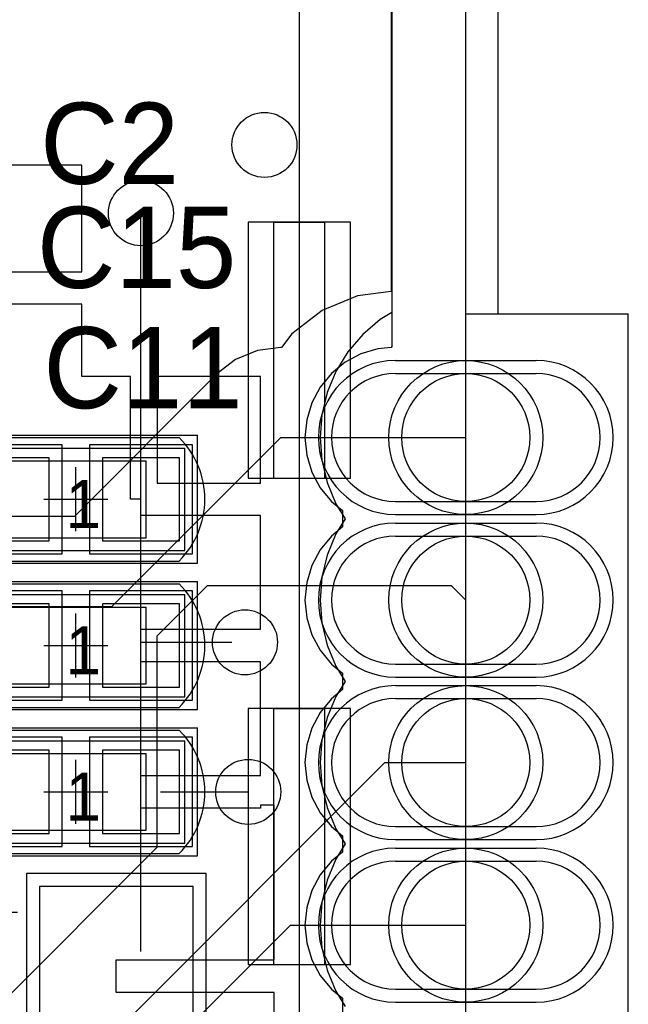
# Model space of a CAD drawing. Extents: x 772.1 to 790.6, y 469.2 to 502.5.
# Tile 11 of 14: x 785.9 to 790.6, y 478.8 to 486.4. Entities that reach past the tile are written whole.
import ezdxf

# ---------------------------------------------------------------- set-up
doc = ezdxf.new("R2010")
doc.units = 0
doc.layers.get('0').update_dxf_attribs({"linetype": 'CONTINUOUS'})
for name, color, linetype in [('BOTTOMLAYER', 5, 'CONTINUOUS'), ('BOTTOMSOLDER', 6, 'CONTINUOUS'), ('KEEPOUTLAYER', 6, 'CONTINUOUS'), ('MECHANICAL1', 6, 'CONTINUOUS'), ('MECHANICAL15', 56, 'CONTINUOUS'), ('MECHANICAL16', 56, 'CONTINUOUS'), ('MECHANICAL2', 216, 'CONTINUOUS'), ('MIDLAYER1', 16, 'CONTINUOUS'), ('MIDLAYER2', 76, 'CONTINUOUS'), ('MULTILAYER', 9, 'CONTINUOUS'), ('TOPLAYER', 1, 'CONTINUOUS'), ('TOPOVERLAY', 2, 'CONTINUOUS'), ('TOPPASTE', 8, 'CONTINUOUS'), ('TOPSOLDER', 216, 'CONTINUOUS')]:
    doc.layers.add(name, color=color, linetype=linetype)

# ---------------------------------------------------------------- blocks, each defined once
blk = doc.blocks.new('HOLE0_7_2_1X1_1_9')
at = {"layer": 'BOTTOMLAYER'}
for p, q in [((0.549999, 0.499999), (-0.549999, 0.499999)), ((0.549999, -0.499999), (-0.549999, -0.499999))]:
    blk.add_line(p, q, dxfattribs=at)
for centre, start, end in [((-0.549999, 0), 90, -90), ((0.549999, 0), -90, 90)]:
    blk.add_arc(centre, 0.5, start, end, dxfattribs=at)
at = {"layer": 'BOTTOMSOLDER'}
for p, q in [((0.549999, 0.601599), (-0.549999, 0.601599)), ((0.549999, -0.601599), (-0.549999, -0.601599))]:
    blk.add_line(p, q, dxfattribs=at)
for centre, start, end in [((-0.549999, 0), 90, -90), ((0.549999, 0), -90, 90)]:
    blk.add_arc(centre, 0.6016, start, end, dxfattribs=at)
at = {"layer": 'MIDLAYER1'}
for p, q in [((0.549999, 0.499999), (-0.549999, 0.499999)), ((0.549999, -0.499999), (-0.549999, -0.499999))]:
    blk.add_line(p, q, dxfattribs=at)
for centre, start, end in [((-0.549999, 0), 90, -90), ((0.549999, 0), -90, 90)]:
    blk.add_arc(centre, 0.5, start, end, dxfattribs=at)
at = {"layer": 'MIDLAYER2'}
for p, q in [((0.549999, 0.499999), (-0.549999, 0.499999)), ((0.549999, -0.499999), (-0.549999, -0.499999))]:
    blk.add_line(p, q, dxfattribs=at)
for centre, start, end in [((-0.549999, 0), 90, -90), ((0.549999, 0), -90, 90)]:
    blk.add_arc(centre, 0.5, start, end, dxfattribs=at)
at = {"layer": 'MULTILAYER'}
blk.add_circle((0, 0), 0.5, dxfattribs=at)
at = {"layer": 'TOPLAYER'}
blk.add_circle((0, 0), 0.5, dxfattribs=at)
at = {"layer": 'TOPSOLDER'}
blk.add_circle((0, 0), 0.6016, dxfattribs=at)
blk = doc.blocks.new('HOLE0_7_2_1X1_1_10')
at = {"layer": 'BOTTOMLAYER'}
for p, q in [((0.549999, 0.499999), (-0.549999, 0.499999)), ((0.549999, -0.499999), (-0.549999, -0.499999))]:
    blk.add_line(p, q, dxfattribs=at)
for centre, start, end in [((-0.549999, 0), 90, -90), ((0.549999, 0), -90, 90)]:
    blk.add_arc(centre, 0.5, start, end, dxfattribs=at)
at = {"layer": 'BOTTOMSOLDER'}
for p, q in [((0.549999, 0.601599), (-0.549999, 0.601599)), ((0.549999, -0.601599), (-0.549999, -0.601599))]:
    blk.add_line(p, q, dxfattribs=at)
for centre, start, end in [((-0.549999, 0), 90, -90), ((0.549999, 0), -90, 90)]:
    blk.add_arc(centre, 0.6016, start, end, dxfattribs=at)
at = {"layer": 'MIDLAYER1'}
for p, q in [((0.549999, 0.499999), (-0.549999, 0.499999)), ((0.549999, -0.499999), (-0.549999, -0.499999))]:
    blk.add_line(p, q, dxfattribs=at)
for centre, start, end in [((-0.549999, 0), 90, -90), ((0.549999, 0), -90, 90)]:
    blk.add_arc(centre, 0.5, start, end, dxfattribs=at)
at = {"layer": 'MIDLAYER2'}
for p, q in [((0.549999, 0.499999), (-0.549999, 0.499999)), ((0.549999, -0.499999), (-0.549999, -0.499999))]:
    blk.add_line(p, q, dxfattribs=at)
for centre, start, end in [((-0.549999, 0), 90, -90), ((0.549999, 0), -90, 90)]:
    blk.add_arc(centre, 0.5, start, end, dxfattribs=at)
at = {"layer": 'MULTILAYER'}
blk.add_circle((0, 0), 0.5, dxfattribs=at)
at = {"layer": 'TOPLAYER'}
blk.add_circle((0, 0), 0.5, dxfattribs=at)
at = {"layer": 'TOPSOLDER'}
blk.add_circle((0, 0), 0.6016, dxfattribs=at)
blk = doc.blocks.new('HOLE0_7_2_1X1_1_11')
at = {"layer": 'BOTTOMLAYER'}
for p, q in [((0.549999, 0.499999), (-0.549999, 0.499999)), ((0.549999, -0.499999), (-0.549999, -0.499999))]:
    blk.add_line(p, q, dxfattribs=at)
for centre, start, end in [((-0.549999, 0), 90, -90), ((0.549999, 0), -90, 90)]:
    blk.add_arc(centre, 0.5, start, end, dxfattribs=at)
at = {"layer": 'BOTTOMSOLDER'}
for p, q in [((0.549999, 0.601599), (-0.549999, 0.601599)), ((0.549999, -0.601599), (-0.549999, -0.601599))]:
    blk.add_line(p, q, dxfattribs=at)
for centre, start, end in [((-0.549999, 0), 90, -90), ((0.549999, 0), -90, 90)]:
    blk.add_arc(centre, 0.6016, start, end, dxfattribs=at)
at = {"layer": 'MIDLAYER1'}
for p, q in [((0.549999, 0.499999), (-0.549999, 0.499999)), ((0.549999, -0.499999), (-0.549999, -0.499999))]:
    blk.add_line(p, q, dxfattribs=at)
for centre, start, end in [((-0.549999, 0), 90, -90), ((0.549999, 0), -90, 90)]:
    blk.add_arc(centre, 0.5, start, end, dxfattribs=at)
at = {"layer": 'MIDLAYER2'}
for p, q in [((0.549999, 0.499999), (-0.549999, 0.499999)), ((0.549999, -0.499999), (-0.549999, -0.499999))]:
    blk.add_line(p, q, dxfattribs=at)
for centre, start, end in [((-0.549999, 0), 90, -90), ((0.549999, 0), -90, 90)]:
    blk.add_arc(centre, 0.5, start, end, dxfattribs=at)
at = {"layer": 'MULTILAYER'}
blk.add_circle((0, 0), 0.5, dxfattribs=at)
at = {"layer": 'TOPLAYER'}
blk.add_circle((0, 0), 0.5, dxfattribs=at)
at = {"layer": 'TOPSOLDER'}
blk.add_circle((0, 0), 0.6016, dxfattribs=at)
blk = doc.blocks.new('HOLE0_7_2_1X1_1_12')
at = {"layer": 'BOTTOMLAYER'}
for p, q in [((0.549999, 0.499999), (-0.549999, 0.499999)), ((0.549999, -0.499999), (-0.549999, -0.499999))]:
    blk.add_line(p, q, dxfattribs=at)
for centre, start, end in [((-0.549999, 0), 90, -90), ((0.549999, 0), -90, 90)]:
    blk.add_arc(centre, 0.5, start, end, dxfattribs=at)
at = {"layer": 'BOTTOMSOLDER'}
for p, q in [((0.549999, 0.601599), (-0.549999, 0.601599)), ((0.549999, -0.601599), (-0.549999, -0.601599))]:
    blk.add_line(p, q, dxfattribs=at)
for centre, start, end in [((-0.549999, 0), 90, -90), ((0.549999, 0), -90, 90)]:
    blk.add_arc(centre, 0.6016, start, end, dxfattribs=at)
at = {"layer": 'MIDLAYER1'}
for p, q in [((0.549999, 0.499999), (-0.549999, 0.499999)), ((0.549999, -0.499999), (-0.549999, -0.499999))]:
    blk.add_line(p, q, dxfattribs=at)
for centre, start, end in [((-0.549999, 0), 90, -90), ((0.549999, 0), -90, 90)]:
    blk.add_arc(centre, 0.5, start, end, dxfattribs=at)
at = {"layer": 'MIDLAYER2'}
for p, q in [((0.549999, 0.499999), (-0.549999, 0.499999)), ((0.549999, -0.499999), (-0.549999, -0.499999))]:
    blk.add_line(p, q, dxfattribs=at)
for centre, start, end in [((-0.549999, 0), 90, -90), ((0.549999, 0), -90, 90)]:
    blk.add_arc(centre, 0.5, start, end, dxfattribs=at)
at = {"layer": 'MULTILAYER'}
blk.add_circle((0, 0), 0.5, dxfattribs=at)
at = {"layer": 'TOPLAYER'}
blk.add_circle((0, 0), 0.5, dxfattribs=at)
at = {"layer": 'TOPSOLDER'}
blk.add_circle((0, 0), 0.6016, dxfattribs=at)
blk = doc.blocks.new('0402C_40')
at = {"layer": 'MECHANICAL15'}
for p, q in [((-0.850001, 0.399999), (0.850001, 0.399999)), ((-0.850001, -0.399999), (-0.850001, 0.399999)), ((0.850001, -0.399999), (0.850001, 0.399999)), ((-0.850001, -0.399999), (0.850001, -0.399999))]:
    blk.add_line(p, q, dxfattribs=at)
at = {"layer": 'MECHANICAL16'}
for p, q in [((-0.950001, 0.499999), (0.950001, 0.499999)), ((-0.950001, -0.499999), (-0.950001, 0.499999)), ((0.950001, -0.499999), (0.950001, 0.499999)), ((-0.549999, 0.299999), (0.549999, 0.299999)), ((-0.549999, -0.299999), (-0.549999, 0.299999)), ((0, -0.249999), (0, 0.249999)), ((0.549999, -0.299999), (0.549999, 0.299999)), ((-0.249999, 0), (0.249999, 0)), ((-0.549999, -0.299999), (0.549999, -0.299999)), ((-0.950001, -0.499999), (0.950001, -0.499999))]:
    blk.add_line(p, q, dxfattribs=at)
at = {"layer": 'TOPLAYER'}
for p, q in [((-0.208001, 0.325001), (-0.807999, 0.325001)), ((-0.807999, 0.325001), (-0.807999, -0.325001)), ((-0.208001, -0.325001), (-0.208001, 0.325001)), ((0.807999, 0.325001), (0.208001, 0.325001)), ((0.208001, 0.325001), (0.208001, -0.325001)), ((0.807999, -0.325001), (0.807999, 0.325001)), ((-0.807999, -0.325001), (-0.208001, -0.325001)), ((0.208001, -0.325001), (0.807999, -0.325001))]:
    blk.add_line(p, q, dxfattribs=at)
at = {"layer": 'TOPOVERLAY'}
for p, q in [((-0.807319, 0.481546), (-0.806265, 0.4826)), ((-0.806265, 0.4826), (0.806265, 0.4826)), ((0.806265, 0.4826), (0.807316, 0.481548)), ((-0.806262, -0.4826), (0.806262, -0.4826))]:
    blk.add_line(p, q, dxfattribs=at)
for centre, radius, start, end in [((-0.325768, -0.000003), 0.68101, -224.999816, -134.875), ((0.325765, -0.000003), 0.681015, -45.125, -315.000184)]:
    blk.add_arc(centre, radius, start, end, dxfattribs=at)
at = {"layer": 'TOPPASTE'}
for p, q in [((-0.208001, 0.325001), (-0.807999, 0.325001)), ((-0.807999, 0.325001), (-0.807999, -0.325001)), ((-0.208001, -0.325001), (-0.208001, 0.325001)), ((0.807999, 0.325001), (0.208001, 0.325001)), ((0.208001, 0.325001), (0.208001, -0.325001)), ((0.807999, -0.325001), (0.807999, 0.325001)), ((-0.807999, -0.325001), (-0.208001, -0.325001)), ((0.208001, -0.325001), (0.807999, -0.325001))]:
    blk.add_line(p, q, dxfattribs=at)
at = {"layer": 'TOPSOLDER'}
for p, q in [((-0.106401, 0.426601), (-0.909599, 0.426601)), ((-0.909599, 0.426601), (-0.909599, -0.426601)), ((-0.106401, -0.426601), (-0.106401, 0.426601)), ((0.909599, 0.426601), (0.106401, 0.426601)), ((0.106401, 0.426601), (0.106401, -0.426601)), ((0.909599, -0.426601), (0.909599, 0.426601)), ((-0.909599, -0.426601), (-0.106401, -0.426601)), ((0.106401, -0.426601), (0.909599, -0.426601))]:
    blk.add_line(p, q, dxfattribs=at)
at = {"layer": 'MECHANICAL15'}
blk.add_text('1', height=0.375001, dxfattribs=at).set_placement((-0.082133, -0.22496))
blk = doc.blocks.new('0402C_43')
at = {"layer": 'MECHANICAL15'}
for p, q in [((-0.850001, 0.399999), (0.850001, 0.399999)), ((-0.850001, -0.399999), (-0.850001, 0.399999)), ((0.850001, -0.399999), (0.850001, 0.399999)), ((-0.850001, -0.399999), (0.850001, -0.399999))]:
    blk.add_line(p, q, dxfattribs=at)
at = {"layer": 'MECHANICAL16'}
for p, q in [((-0.950001, 0.499999), (0.950001, 0.499999)), ((-0.950001, -0.499999), (-0.950001, 0.499999)), ((0.950001, -0.499999), (0.950001, 0.499999)), ((-0.549999, 0.299999), (0.549999, 0.299999)), ((-0.549999, -0.299999), (-0.549999, 0.299999)), ((0, -0.249999), (0, 0.249999)), ((0.549999, -0.299999), (0.549999, 0.299999)), ((-0.249999, 0), (0.249999, 0)), ((-0.549999, -0.299999), (0.549999, -0.299999)), ((-0.950001, -0.499999), (0.950001, -0.499999))]:
    blk.add_line(p, q, dxfattribs=at)
at = {"layer": 'TOPLAYER'}
for p, q in [((-0.208001, 0.325001), (-0.807999, 0.325001)), ((-0.807999, 0.325001), (-0.807999, -0.325001)), ((-0.208001, -0.325001), (-0.208001, 0.325001)), ((0.807999, 0.325001), (0.208001, 0.325001)), ((0.208001, 0.325001), (0.208001, -0.325001)), ((0.807999, -0.325001), (0.807999, 0.325001)), ((-0.807999, -0.325001), (-0.208001, -0.325001)), ((0.208001, -0.325001), (0.807999, -0.325001))]:
    blk.add_line(p, q, dxfattribs=at)
at = {"layer": 'TOPOVERLAY'}
for p, q in [((-0.807319, 0.481546), (-0.806265, 0.4826)), ((-0.806265, 0.4826), (0.806265, 0.4826)), ((0.806265, 0.4826), (0.807316, 0.481548)), ((-0.806262, -0.4826), (0.806262, -0.4826))]:
    blk.add_line(p, q, dxfattribs=at)
for centre, radius, start, end in [((-0.325768, -0.000003), 0.68101, -224.999816, -134.875), ((0.325765, -0.000003), 0.681015, -45.125, -315.000184)]:
    blk.add_arc(centre, radius, start, end, dxfattribs=at)
at = {"layer": 'TOPPASTE'}
for p, q in [((-0.208001, 0.325001), (-0.807999, 0.325001)), ((-0.807999, 0.325001), (-0.807999, -0.325001)), ((-0.208001, -0.325001), (-0.208001, 0.325001)), ((0.807999, 0.325001), (0.208001, 0.325001)), ((0.208001, 0.325001), (0.208001, -0.325001)), ((0.807999, -0.325001), (0.807999, 0.325001)), ((-0.807999, -0.325001), (-0.208001, -0.325001)), ((0.208001, -0.325001), (0.807999, -0.325001))]:
    blk.add_line(p, q, dxfattribs=at)
at = {"layer": 'TOPSOLDER'}
for p, q in [((-0.106401, 0.426601), (-0.909599, 0.426601)), ((-0.909599, 0.426601), (-0.909599, -0.426601)), ((-0.106401, -0.426601), (-0.106401, 0.426601)), ((0.909599, 0.426601), (0.106401, 0.426601)), ((0.106401, 0.426601), (0.106401, -0.426601)), ((0.909599, -0.426601), (0.909599, 0.426601)), ((-0.909599, -0.426601), (-0.106401, -0.426601)), ((0.106401, -0.426601), (0.909599, -0.426601))]:
    blk.add_line(p, q, dxfattribs=at)
at = {"layer": 'MECHANICAL15'}
blk.add_text('1', height=0.375001, dxfattribs=at).set_placement((-0.082133, -0.22496))
blk = doc.blocks.new('0402C_48')
at = {"layer": 'MECHANICAL15'}
for p, q in [((-0.850001, 0.399999), (0.850001, 0.399999)), ((-0.850001, -0.399999), (-0.850001, 0.399999)), ((0.850001, -0.399999), (0.850001, 0.399999)), ((-0.850001, -0.399999), (0.850001, -0.399999))]:
    blk.add_line(p, q, dxfattribs=at)
at = {"layer": 'MECHANICAL16'}
for p, q in [((-0.950001, 0.499999), (0.950001, 0.499999)), ((-0.950001, -0.499999), (-0.950001, 0.499999)), ((0.950001, -0.499999), (0.950001, 0.499999)), ((-0.549999, 0.299999), (0.549999, 0.299999)), ((-0.549999, -0.299999), (-0.549999, 0.299999)), ((0, -0.249999), (0, 0.249999)), ((0.549999, -0.299999), (0.549999, 0.299999)), ((-0.249999, 0), (0.249999, 0)), ((-0.549999, -0.299999), (0.549999, -0.299999)), ((-0.950001, -0.499999), (0.950001, -0.499999))]:
    blk.add_line(p, q, dxfattribs=at)
at = {"layer": 'TOPLAYER'}
for p, q in [((-0.208001, 0.325001), (-0.807999, 0.325001)), ((-0.807999, 0.325001), (-0.807999, -0.325001)), ((-0.208001, -0.325001), (-0.208001, 0.325001)), ((0.807999, 0.325001), (0.208001, 0.325001)), ((0.208001, 0.325001), (0.208001, -0.325001)), ((0.807999, -0.325001), (0.807999, 0.325001)), ((-0.807999, -0.325001), (-0.208001, -0.325001)), ((0.208001, -0.325001), (0.807999, -0.325001))]:
    blk.add_line(p, q, dxfattribs=at)
at = {"layer": 'TOPOVERLAY'}
for p, q in [((-0.807319, 0.481546), (-0.806265, 0.4826)), ((-0.806265, 0.4826), (0.806265, 0.4826)), ((0.806265, 0.4826), (0.807316, 0.481548)), ((-0.806262, -0.4826), (0.806262, -0.4826))]:
    blk.add_line(p, q, dxfattribs=at)
for centre, radius, start, end in [((-0.325768, -0.000003), 0.68101, -224.999816, -134.875), ((0.325765, -0.000003), 0.681015, -45.125, -315.000184)]:
    blk.add_arc(centre, radius, start, end, dxfattribs=at)
at = {"layer": 'TOPPASTE'}
for p, q in [((-0.208001, 0.325001), (-0.807999, 0.325001)), ((-0.807999, 0.325001), (-0.807999, -0.325001)), ((-0.208001, -0.325001), (-0.208001, 0.325001)), ((0.807999, 0.325001), (0.208001, 0.325001)), ((0.208001, 0.325001), (0.208001, -0.325001)), ((0.807999, -0.325001), (0.807999, 0.325001)), ((-0.807999, -0.325001), (-0.208001, -0.325001)), ((0.208001, -0.325001), (0.807999, -0.325001))]:
    blk.add_line(p, q, dxfattribs=at)
at = {"layer": 'TOPSOLDER'}
for p, q in [((-0.106401, 0.426601), (-0.909599, 0.426601)), ((-0.909599, 0.426601), (-0.909599, -0.426601)), ((-0.106401, -0.426601), (-0.106401, 0.426601)), ((0.909599, 0.426601), (0.106401, 0.426601)), ((0.106401, 0.426601), (0.106401, -0.426601)), ((0.909599, -0.426601), (0.909599, 0.426601)), ((-0.909599, -0.426601), (-0.106401, -0.426601)), ((0.106401, -0.426601), (0.909599, -0.426601))]:
    blk.add_line(p, q, dxfattribs=at)
at = {"layer": 'MECHANICAL15'}
blk.add_text('1', height=0.375001, dxfattribs=at).set_placement((-0.082133, -0.22496))
blk = doc.blocks.new('XTAL4_3_2X2_5_51')
at = {"layer": 'TOPLAYER'}
for p, q in [((-1.799999, 1.549999), (-1.799999, 0.350002)), ((-0.400002, 1.549999), (-1.799999, 1.549999)), ((-0.400002, 0.350002), (-0.400002, 1.549999)), ((0.400002, 1.549999), (0.400002, 0.350002)), ((1.799999, 1.549999), (0.400002, 1.549999)), ((1.799999, 0.350002), (1.799999, 1.549999)), ((-1.799999, 0.350002), (-0.400002, 0.350002)), ((0.400002, 0.350002), (1.799999, 0.350002)), ((-1.799999, -0.350002), (-1.799999, -1.549999)), ((-0.400002, -0.350002), (-1.799999, -0.350002)), ((-0.400002, -1.549999), (-0.400002, -0.350002)), ((0.400002, -0.350002), (0.400002, -1.549999)), ((1.799999, -0.350002), (0.400002, -0.350002)), ((1.799999, -1.549999), (1.799999, -0.350002)), ((-1.799999, -1.549999), (-0.400002, -1.549999)), ((0.400002, -1.549999), (1.799999, -1.549999))]:
    blk.add_line(p, q, dxfattribs=at)
at = {"layer": 'TOPOVERLAY'}
for p, q in [((-0.2032, 1.25), (0.2032, 1.25)), ((-1.599999, 0.1778), (-1.599999, -0.1778)), ((1.599999, 0.1778), (1.599999, -0.1778)), ((-0.2032, -1.25), (0.2032, -1.25))]:
    blk.add_line(p, q, dxfattribs=at)
blk.add_circle((-2.3114, -0.968685), 0.199715, dxfattribs=at)
at = {"layer": 'TOPPASTE'}
for p, q in [((-1.799999, 1.549999), (-1.799999, 0.350002)), ((-0.400002, 1.549999), (-1.799999, 1.549999)), ((-0.400002, 0.350002), (-0.400002, 1.549999)), ((0.400002, 1.549999), (0.400002, 0.350002)), ((1.799999, 1.549999), (0.400002, 1.549999)), ((1.799999, 0.350002), (1.799999, 1.549999)), ((-1.799999, 0.350002), (-0.400002, 0.350002)), ((0.400002, 0.350002), (1.799999, 0.350002)), ((-1.799999, -0.350002), (-1.799999, -1.549999)), ((-0.400002, -0.350002), (-1.799999, -0.350002)), ((-0.400002, -1.549999), (-0.400002, -0.350002)), ((0.400002, -0.350002), (0.400002, -1.549999)), ((1.799999, -0.350002), (0.400002, -0.350002)), ((1.799999, -1.549999), (1.799999, -0.350002)), ((-1.799999, -1.549999), (-0.400002, -1.549999)), ((0.400002, -1.549999), (1.799999, -1.549999))]:
    blk.add_line(p, q, dxfattribs=at)
at = {"layer": 'TOPSOLDER'}
for p, q in [((-1.901599, 1.651599), (-1.901599, 0.248402)), ((-0.298402, 1.651599), (-1.901599, 1.651599)), ((-0.298402, 0.248402), (-0.298402, 1.651599)), ((0.298402, 1.651599), (0.298402, 0.248402)), ((1.901599, 1.651599), (0.298402, 1.651599)), ((1.901599, 0.248402), (1.901599, 1.651599)), ((-1.901599, 0.248402), (-0.298402, 0.248402)), ((0.298402, 0.248402), (1.901599, 0.248402)), ((-1.901599, -0.248402), (-1.901599, -1.651599)), ((-0.298402, -0.248402), (-1.901599, -0.248402)), ((-0.298402, -1.651599), (-0.298402, -0.248402)), ((0.298402, -0.248402), (0.298402, -1.651599)), ((1.901599, -0.248402), (0.298402, -0.248402)), ((1.901599, -1.651599), (1.901599, -0.248402)), ((-1.901599, -1.651599), (-0.298402, -1.651599)), ((0.298402, -1.651599), (1.901599, -1.651599))]:
    blk.add_line(p, q, dxfattribs=at)

msp = doc.modelspace()

# ---------------------------------------------------------------- linework, layer by layer
at = {"layer": 'BOTTOMLAYER'}
for p, q in [((788.771105, 496.642202), (788.771105, 484.324688)), ((788.507506, 484.289986), (788.231403, 484.17562)), ((788.771105, 484.324688), (788.507506, 484.289986)), ((788.231403, 484.17562), (787.994309, 483.99369)), ((787.994309, 483.99369), (787.913768, 483.888727)), ((787.908, 483.888727), (787.725656, 483.864722)), ((787.913768, 483.888727), (787.908, 483.888727)), ((787.725656, 483.864722), (787.555735, 483.794338)), ((787.555735, 483.794338), (787.409825, 483.682375)), ((787.409825, 483.682375), (786.295377, 482.567927)), ((786.5872, 481.8634), (787.908, 483.1842)), ((787.908, 483.1842), (789.353801, 483.1842)), ((786.295377, 482.567927), (783.603647, 482.567927)), ((786.9428, 481.6348), (787.3365, 482.0285)), ((787.3365, 482.0285), (789.239501, 482.0285)), ((789.239501, 482.0285), (789.353801, 481.9142)), ((783.172932, 481.8634), (786.5872, 481.8634)), ((786.9428, 479.9838), (786.9428, 481.6348)), ((785.876, 477.7994), (788.7208, 480.6442)), ((788.7208, 480.6442), (789.353801, 480.6442)), ((783.2852, 476.3262), (786.9428, 479.9838)), ((786.1046, 477.4946), (787.9842, 479.3742)), ((787.9842, 479.3742), (789.353801, 479.3742))]:
    msp.add_line(p, q, dxfattribs=at)
for centre in [(787.781, 485.4702), (786.8158, 484.9368), (787.6286, 481.584), (787.654, 480.4156)]:
    msp.add_circle(centre, 0.254, dxfattribs=at)
at = {"layer": 'KEEPOUTLAYER'}
msp.add_line((789.353801, 483.8954), (789.353801, 502.484199), dxfattribs=at)
at = {"layer": 'MECHANICAL1'}
for p, q in [((789.607801, 484.1494), (789.607801, 502.484199)), ((789.353801, 470.4842), (789.353801, 484.1494)), ((789.353801, 484.1494), (789.607801, 484.1494)), ((789.607801, 484.1494), (790.623801, 484.1494)), ((790.623801, 469.2142), (790.623801, 484.1494))]:
    msp.add_line(p, q, dxfattribs=at)
at = {"layer": 'MECHANICAL2'}
for p, q in [((788.053806, 471.817398), (788.053806, 488.317408)), ((787.853807, 482.867404), (787.853807, 484.867405)), ((787.853807, 484.867405), (788.253806, 484.867405)), ((788.253806, 482.867404), (788.253806, 484.867405)), ((787.853807, 482.867404), (788.253806, 482.867404)), ((787.853807, 479.067404), (787.853807, 481.067405)), ((787.853807, 481.067405), (788.253806, 481.067405)), ((788.253806, 479.067404), (788.253806, 481.067405)), ((787.853807, 479.067404), (788.253806, 479.067404))]:
    msp.add_line(p, q, dxfattribs=at)
at = {"layer": 'MIDLAYER1'}
for p, q in [((788.777368, 496.642202), (788.777368, 483.895403)), ((788.665949, 483.877226), (788.533394, 483.837016)), ((788.771168, 483.887589), (788.665949, 483.877226)), ((788.777368, 483.895403), (788.771168, 483.887589)), ((788.533394, 483.837016), (788.411232, 483.77172)), ((788.411232, 483.77172), (788.304156, 483.683843)), ((788.304156, 483.683843), (788.21628, 483.576767)), ((788.21628, 483.576767), (788.150984, 483.454606)), ((788.150984, 483.454606), (788.110773, 483.322051)), ((788.110773, 483.322051), (788.097197, 483.1842)), ((788.097197, 483.1842), (788.110773, 483.046349)), ((788.110773, 483.046349), (788.150984, 482.913794)), ((788.150984, 482.913794), (788.21628, 482.791633)), ((788.21628, 482.791633), (788.304156, 482.684557)), ((788.304156, 482.684557), (788.391713, 482.6127)), ((788.391713, 482.6127), (788.391713, 482.4857)), ((788.304156, 482.413843), (788.21628, 482.306767)), ((788.391713, 482.4857), (788.304156, 482.413843)), ((788.21628, 482.306767), (788.150984, 482.184606)), ((788.150984, 482.184606), (788.110773, 482.052051)), ((788.110773, 482.052051), (788.097197, 481.9142)), ((788.097197, 481.9142), (788.110773, 481.776349)), ((788.110773, 481.776349), (788.150984, 481.643794)), ((788.150984, 481.643794), (788.21628, 481.521633)), ((788.21628, 481.521633), (788.304156, 481.414557)), ((788.304156, 481.414557), (788.391713, 481.3427)), ((788.391713, 481.3427), (788.391713, 481.2157)), ((788.391713, 481.2157), (788.304156, 481.143843)), ((788.304156, 481.143843), (788.21628, 481.036767)), ((788.21628, 481.036767), (788.150984, 480.914606)), ((788.150984, 480.914606), (788.110773, 480.782051)), ((788.110773, 480.782051), (788.097197, 480.6442)), ((788.097197, 480.6442), (788.110773, 480.506349)), ((788.110773, 480.506349), (788.150984, 480.373794)), ((788.150984, 480.373794), (788.21628, 480.251633)), ((788.21628, 480.251633), (788.304156, 480.144557)), ((788.304156, 480.144557), (788.391713, 480.0727)), ((788.391713, 480.0727), (788.391713, 479.9457)), ((788.304156, 479.873843), (788.21628, 479.766767)), ((788.391713, 479.9457), (788.304156, 479.873843)), ((788.21628, 479.766767), (788.150984, 479.644606)), ((788.150984, 479.644606), (788.110773, 479.512051)), ((788.110773, 479.512051), (788.097197, 479.3742)), ((788.097197, 479.3742), (788.110773, 479.236349)), ((788.110773, 479.236349), (788.150984, 479.103794)), ((788.150984, 479.103794), (788.21628, 478.981633)), ((788.21628, 478.981633), (788.304156, 478.874557)), ((788.304156, 478.874557), (788.391713, 478.8027)), ((788.391713, 478.8027), (788.391713, 478.6757))]:
    msp.add_line(p, q, dxfattribs=at)
for centre in [(787.781, 485.4702), (786.8158, 484.9368), (787.6286, 481.584), (787.654, 480.4156)]:
    msp.add_circle(centre, 0.254, dxfattribs=at)
at = {"layer": 'MIDLAYER2'}
for p, q in [((788.777368, 496.642202), (788.777368, 483.895403)), ((788.665949, 483.877226), (788.533394, 483.837016)), ((788.771168, 483.887589), (788.665949, 483.877226)), ((788.777368, 483.895403), (788.771168, 483.887589)), ((788.533394, 483.837016), (788.411232, 483.77172)), ((788.411232, 483.77172), (788.304156, 483.683843)), ((788.304156, 483.683843), (788.21628, 483.576767)), ((788.21628, 483.576767), (788.150984, 483.454606)), ((788.150984, 483.454606), (788.110773, 483.322051)), ((788.110773, 483.322051), (788.097197, 483.1842)), ((788.097197, 483.1842), (788.110773, 483.046349)), ((788.110773, 483.046349), (788.150984, 482.913794)), ((788.150984, 482.913794), (788.21628, 482.791633)), ((788.21628, 482.791633), (788.304156, 482.684557)), ((788.304156, 482.684557), (788.391713, 482.6127)), ((788.391713, 482.6127), (788.391713, 482.4857)), ((788.304156, 482.413843), (788.21628, 482.306767)), ((788.391713, 482.4857), (788.304156, 482.413843)), ((788.21628, 482.306767), (788.150984, 482.184606)), ((788.150984, 482.184606), (788.110773, 482.052051)), ((788.110773, 482.052051), (788.097197, 481.9142)), ((788.097197, 481.9142), (788.110773, 481.776349)), ((788.110773, 481.776349), (788.150984, 481.643794)), ((788.150984, 481.643794), (788.21628, 481.521633)), ((788.21628, 481.521633), (788.304156, 481.414557)), ((788.304156, 481.414557), (788.391713, 481.3427)), ((788.391713, 481.3427), (788.391713, 481.2157)), ((788.391713, 481.2157), (788.304156, 481.143843)), ((788.304156, 481.143843), (788.21628, 481.036767)), ((788.21628, 481.036767), (788.150984, 480.914606)), ((788.150984, 480.914606), (788.110773, 480.782051)), ((788.110773, 480.782051), (788.097197, 480.6442)), ((788.097197, 480.6442), (788.110773, 480.506349)), ((788.110773, 480.506349), (788.150984, 480.373794)), ((788.150984, 480.373794), (788.21628, 480.251633)), ((788.21628, 480.251633), (788.304156, 480.144557)), ((788.304156, 480.144557), (788.391713, 480.0727)), ((788.391713, 480.0727), (788.391713, 479.9457)), ((788.304156, 479.873843), (788.21628, 479.766767)), ((788.391713, 479.9457), (788.304156, 479.873843)), ((788.21628, 479.766767), (788.150984, 479.644606)), ((788.150984, 479.644606), (788.110773, 479.512051)), ((788.110773, 479.512051), (788.097197, 479.3742)), ((788.097197, 479.3742), (788.110773, 479.236349)), ((788.110773, 479.236349), (788.150984, 479.103794)), ((788.150984, 479.103794), (788.21628, 478.981633)), ((788.21628, 478.981633), (788.304156, 478.874557)), ((788.304156, 478.874557), (788.391713, 478.8027)), ((788.391713, 478.8027), (788.391713, 478.6757))]:
    msp.add_line(p, q, dxfattribs=at)
for centre in [(787.781, 485.4702), (786.8158, 484.9368), (787.6286, 481.584), (787.654, 480.4156)]:
    msp.add_circle(centre, 0.254, dxfattribs=at)
at = {"layer": 'MULTILAYER'}
for centre in [(787.781, 485.4702), (786.8158, 484.9368), (787.6286, 481.584), (787.654, 480.4156)]:
    msp.add_circle(centre, 0.254, dxfattribs=at)
at = {"layer": 'TOPLAYER'}
for p, q in [((788.777368, 496.642202), (788.777368, 484.16212)), ((786.353799, 485.312601), (785.5458, 485.312601)), ((786.353799, 484.4796), (786.353799, 485.312601)), ((786.8158, 480.4156), (786.8158, 484.9368)), ((788.453808, 484.867407), (787.653809, 484.867407)), ((787.653809, 484.867407), (787.653809, 482.867406)), ((788.453808, 482.867406), (788.453808, 484.867407)), ((785.5458, 484.4796), (786.353799, 484.4796)), ((786.353799, 484.2256), (785.418546, 484.2256)), ((786.353799, 483.661601), (786.353799, 484.2256)), ((788.684602, 484.105273), (788.548753, 483.989248)), ((788.777368, 484.16212), (788.684602, 484.105273)), ((788.548753, 483.989248), (788.432728, 483.853399)), ((788.432728, 483.853399), (788.339381, 483.701072)), ((786.73485, 483.661601), (786.353799, 483.661601)), ((786.73485, 482.701346), (786.73485, 483.661601)), ((787.750799, 483.661601), (786.9428, 483.661601)), ((786.9428, 483.661601), (786.9428, 482.8286)), ((787.750799, 482.8286), (787.750799, 483.661601)), ((788.339381, 483.701072), (788.271014, 483.536018)), ((788.271014, 483.536018), (788.229307, 483.362302)), ((788.229307, 483.362302), (788.215292, 483.1842)), ((788.215292, 483.1842), (788.229307, 483.006098)), ((788.229307, 483.006098), (788.271014, 482.832382)), ((786.9428, 482.8286), (787.750799, 482.8286)), ((787.653809, 482.867406), (788.453808, 482.867406)), ((788.271014, 482.832382), (788.339381, 482.667328)), ((786.815546, 482.701346), (786.73485, 482.701346)), ((786.815546, 482.5746), (786.815546, 482.701346)), ((788.339381, 482.667328), (788.411771, 482.5492)), ((787.750799, 482.5746), (786.815546, 482.5746)), ((787.750799, 481.741599), (787.750799, 482.5746)), ((788.411771, 482.5492), (788.339381, 482.431072)), ((788.339381, 482.431072), (788.271014, 482.266018)), ((788.271014, 482.266018), (788.229307, 482.092302)), ((788.229307, 482.092302), (788.215292, 481.9142)), ((788.215292, 481.9142), (788.229307, 481.736098)), ((787.750799, 481.6856), (787.750799, 481.741599)), ((788.229307, 481.736098), (788.271014, 481.562382)), ((786.815546, 481.4316), (786.815546, 481.6856)), ((786.815546, 481.6856), (787.750799, 481.6856)), ((786.8158, 481.584), (787.527, 481.584)), ((788.271014, 481.562382), (788.339381, 481.397328)), ((787.750799, 481.4316), (786.815546, 481.4316)), ((787.750799, 480.598599), (787.750799, 481.4316)), ((788.339381, 481.397328), (788.411771, 481.2792)), ((788.411771, 481.2792), (788.339381, 481.161072)), ((788.339381, 481.161072), (788.271014, 480.996018)), ((788.453808, 481.067402), (787.653809, 481.067402)), ((787.653809, 481.067402), (787.653809, 479.067406)), ((788.453808, 479.067406), (788.453808, 481.067402)), ((788.271014, 480.996018), (788.229307, 480.822302)), ((788.229307, 480.822302), (788.215292, 480.6442)), ((788.215292, 480.6442), (788.229307, 480.466098)), ((787.750799, 480.5426), (787.750799, 480.598599)), ((786.815546, 480.2886), (786.815546, 480.5426)), ((786.815546, 480.5426), (787.750799, 480.5426)), ((786.8158, 479.1686), (786.8158, 480.4156)), ((786.9682, 480.4156), (787.654, 480.4156)), ((788.229307, 480.466098), (788.271014, 480.292382)), ((787.75085, 480.2886), (786.815546, 480.2886)), ((787.857799, 480.310599), (787.75085, 480.310599)), ((787.75085, 480.310599), (787.75085, 480.2886)), ((787.857799, 479.1026), (787.857799, 480.310599)), ((788.271014, 480.292382), (788.339381, 480.127328)), ((788.339381, 480.127328), (788.411771, 480.0092)), ((788.411771, 480.0092), (788.339381, 479.891072)), ((788.339381, 479.891072), (788.271014, 479.726018)), ((788.271014, 479.726018), (788.229307, 479.552302)), ((788.229307, 479.552302), (788.215292, 479.3742)), ((788.215292, 479.3742), (788.229307, 479.196098)), ((788.229307, 479.196098), (788.271014, 479.022382)), ((786.622547, 478.8486), (786.622547, 479.1026)), ((786.622547, 479.1026), (787.857799, 479.1026)), ((787.653809, 479.067406), (788.453808, 479.067406)), ((788.271014, 479.022382), (788.339381, 478.857328)), ((787.857799, 478.8486), (786.622547, 478.8486)), ((787.857799, 477.640602), (787.857799, 478.8486)), ((788.339381, 478.857328), (788.411771, 478.7392))]:
    msp.add_line(p, q, dxfattribs=at)
for centre in [(787.781, 485.4702), (786.8158, 484.9368), (787.6286, 481.584), (787.654, 480.4156)]:
    msp.add_circle(centre, 0.254, dxfattribs=at)
at = {"layer": 'TOPOVERLAY'}
for p, q in [((788.053806, 485.292405), (788.053806, 486.204397)), ((788.053806, 481.492403), (788.053806, 482.404395))]:
    msp.add_line(p, q, dxfattribs=at)
at = {"layer": 'TOPPASTE'}
for p, q in [((788.453808, 484.867407), (787.653809, 484.867407)), ((787.653809, 484.867407), (787.653809, 482.867406)), ((788.453808, 482.867406), (788.453808, 484.867407)), ((787.653809, 482.867406), (788.453808, 482.867406)), ((788.453808, 481.067402), (787.653809, 481.067402)), ((787.653809, 481.067402), (787.653809, 479.067406)), ((788.453808, 479.067406), (788.453808, 481.067402)), ((787.653809, 479.067406), (788.453808, 479.067406))]:
    msp.add_line(p, q, dxfattribs=at)
at = {"layer": 'TOPSOLDER'}
for p, q in [((788.453808, 484.867407), (787.653809, 484.867407)), ((787.653809, 484.867407), (787.653809, 482.867406)), ((788.453808, 482.867406), (788.453808, 484.867407)), ((787.653809, 482.867406), (788.453808, 482.867406)), ((788.453808, 481.067402), (787.653809, 481.067402)), ((787.653809, 481.067402), (787.653809, 479.067406)), ((788.453808, 479.067406), (788.453808, 481.067402)), ((787.653809, 479.067406), (788.453808, 479.067406))]:
    msp.add_line(p, q, dxfattribs=at)

# ---------------------------------------------------------------- block references
for name, p, rotation in [('HOLE0_7_2_1X1_1_9', (789.353801, 483.1842), 180), ('0402C_48', (786.3078, 482.7016), 360), ('HOLE0_7_2_1X1_1_10', (789.353801, 481.9142), 180), ('0402C_40', (786.3078, 481.5586), 360), ('HOLE0_7_2_1X1_1_11', (789.353801, 480.6442), 180), ('0402C_43', (786.3078, 480.4156), 360), ('HOLE0_7_2_1X1_1_12', (789.353801, 479.3742), 180), ('XTAL4_3_2X2_5_51', (785.6728, 477.8756), 90)]:
    msp.add_blockref(name, p, dxfattribs=dict(rotation=rotation))

# ---------------------------------------------------------------- texts
at = {"layer": 'TOPOVERLAY'}
for s, p in [('C2', (786.0284, 485.1654)), ('C15', (786.003, 484.3526)), ('C11', (786.0538, 483.4128))]:
    msp.add_text(s, height=0.635, rotation=360, dxfattribs=at).set_placement(p)

doc.saveas('drawing.dxf')
